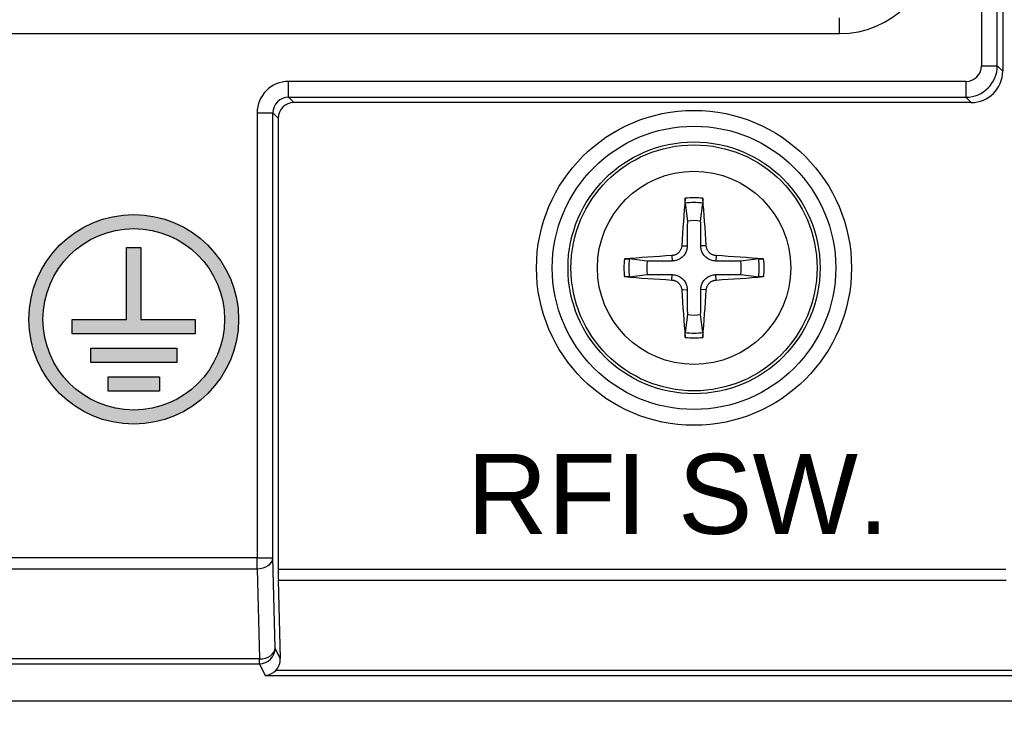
# Model space of a CAD drawing. Extents: x 2664 to 3343, y -1898 to 249.
# Tile 10 of 91: x 2774 to 2805, y -1675 to -1652. Entities that reach past the tile are written whole.
import ezdxf

# ---------------------------------------------------------------- set-up
doc = ezdxf.new("R2010")
doc.units = 0
doc.layers.get('0').update_dxf_attribs({"linetype": 'CONTINUOUS'})
doc.layers.get('DEFPOINTS').update_dxf_attribs({"color": 8, "linetype": 'CONTINUOUS'})
doc.layers.add('可見__ISO_', color=7, linetype='CONTINUOUS')
doc.layers.add('窄部可見__ISO_', color=7, linetype='CONTINUOUS')
doc.styles.add('DIMEMSIONS', font='isocp.shx', dxfattribs={"bigfont": 'chineset.shx'})
doc.styles.get("Standard").update_dxf_attribs({"font": 'TAHOMA.TTF'})
doc.dimstyles.new('ISO-25', dxfattribs={"dimtxt": 5, "dimasz": 5, "dimexe": 1, "dimexo": 1, "dimgap": 1, "dimtad": 1, "dimtxsty": 'DIMEMSIONS', "dimcen": 0, "dimclrd": 2, "dimclre": 2, "dimclrt": 2, "dimazin": 3, "dimtfac": 1, "dimtmove": 0, "dimatfit": 3})

# ---------------------------------------------------------------- blocks, each defined once
blk = doc.blocks.new('*D13')
at = {"color": 2}
for p, q in [((2724.571, -1672.097), (2724.571, -1694.229)), ((2831.571, -1672.097), (2831.571, -1694.229)), ((2729.571, -1693.229), (2826.571, -1693.229))]:
    blk.add_line(p, q, dxfattribs=at)
for points in [[(2729.571, -1692.396), (2729.571, -1694.062), (2724.571, -1693.229)], [(2826.571, -1692.396), (2826.571, -1694.062), (2831.571, -1693.229)]]:
    blk.add_solid(points, dxfattribs=at)
at = {"layer": 'DEFPOINTS', "color": 0}
for p in [(2724.571, -1671.097), (2831.571, -1671.097), (2831.571, -1693.229)]:
    blk.add_point(p, dxfattribs=at)
at = {"color": 2, "insert": (2778.071, -1687.229), "char_height": 10, "attachment_point": 5, "style": 'DIMEMSIONS'}
blk.add_mtext('107', dxfattribs=at)
blk = doc.blocks.new('*D14')
at = {"color": 2}
for p, q in [((2716.071, -1673.675), (2716.071, -1713.264)), ((2839.571, -1673.675), (2839.571, -1713.264)), ((2721.071, -1712.264), (2834.571, -1712.264))]:
    blk.add_line(p, q, dxfattribs=at)
for points in [[(2721.071, -1711.43), (2721.071, -1713.097), (2716.071, -1712.264)], [(2834.571, -1711.43), (2834.571, -1713.097), (2839.571, -1712.264)]]:
    blk.add_solid(points, dxfattribs=at)
at = {"layer": 'DEFPOINTS', "color": 0}
for p in [(2716.071, -1672.675), (2839.571, -1672.675), (2839.571, -1712.264)]:
    blk.add_point(p, dxfattribs=at)
at = {"color": 2, "insert": (2777.821, -1706.263), "char_height": 10, "attachment_point": 5, "style": 'DIMEMSIONS'}
blk.add_mtext('123.5', dxfattribs=at)

msp = doc.modelspace()

# ---------------------------------------------------------------- hatches: boundary and pattern name
h = msp.add_hatch(color=256)
edge = h.paths.add_edge_path(flags=16)
edge.add_arc((2777.485, -1661.56), 2.882, 0, 360)
edge = h.paths.add_edge_path()
edge.add_arc((2777.485, -1661.56), 3.328, 0, 360)
h.paths.add_polyline_path([(2776.671, -1663.383), (2778.301, -1663.383), (2778.301, -1663.839), (2776.671, -1663.839)], flags=0)
h.paths.add_polyline_path([(2776.118, -1662.927), (2776.118, -1662.471), (2778.853, -1662.471), (2778.853, -1662.927)], flags=0)
h.paths.add_polyline_path([(2779.437, -1662.016), (2775.534, -1662.016), (2775.534, -1661.56), (2777.258, -1661.56), (2777.258, -1659.281), (2777.713, -1659.281), (2777.713, -1661.56), (2779.437, -1661.56)], flags=0)

# ---------------------------------------------------------------- linework, layer by layer
for p, q in [((2777.258, -1659.281), (2777.713, -1659.281)), ((2777.258, -1661.56), (2777.258, -1659.281)), ((2777.713, -1659.281), (2777.713, -1661.56)), ((2775.534, -1661.56), (2777.258, -1661.56)), ((2775.534, -1662.016), (2775.534, -1661.56)), ((2777.713, -1661.56), (2779.437, -1661.56)), ((2779.437, -1661.56), (2779.437, -1662.016)), ((2779.437, -1662.016), (2775.534, -1662.016)), ((2776.118, -1662.471), (2778.853, -1662.471)), ((2776.118, -1662.927), (2776.118, -1662.471)), ((2778.853, -1662.471), (2778.853, -1662.927)), ((2778.853, -1662.927), (2776.118, -1662.927)), ((2776.671, -1663.839), (2776.671, -1663.383)), ((2776.671, -1663.383), (2778.301, -1663.383)), ((2778.301, -1663.383), (2778.301, -1663.839)), ((2778.301, -1663.839), (2776.671, -1663.839))]:
    msp.add_line(p, q)
for radius in [3.328, 2.882]:
    msp.add_circle((2777.485, -1661.56), radius)
at = {"layer": '可見__ISO_'}
for p, q in [((2805.071, -1479.674), (2805.071, -1653.674)), ((2804.071, -1654.674), (2782.57, -1654.674)), ((2782.071, -1655.173), (2782.071, -1669.505)), ((2794.987, -1657.87), (2795.059, -1658.437)), ((2795.482, -1658.437), (2795.554, -1657.87)), ((2793.784, -1659.712), (2793.217, -1659.64)), ((2797.324, -1659.64), (2796.757, -1659.712)), ((2793.217, -1660.207), (2793.784, -1660.135)), ((2796.757, -1660.135), (2797.324, -1660.207)), ((2795.059, -1661.41), (2794.987, -1661.977)), ((2795.554, -1661.977), (2795.482, -1661.41)), ((2782.074, -1669.849), (2782.136, -1672.335)), ((2717.069, -1673.674), (2838.572, -1673.674))]:
    msp.add_line(p, q, dxfattribs=at)
at = {"layer": '可見__ISO_', "flags": 128}
for points in [[(2794.987, -1657.87), (2794.987, -1657.866), (2794.987, -1657.862), (2794.986, -1657.857), (2794.986, -1657.853), (2794.986, -1657.848), (2794.986, -1657.842), (2794.986, -1657.837), (2794.985, -1657.83), (2794.985, -1657.824), (2794.985, -1657.817), (2794.985, -1657.81), (2794.986, -1657.804), (2794.986, -1657.797), (2794.986, -1657.789), (2794.986, -1657.782), (2794.986, -1657.774), (2794.987, -1657.766), (2794.987, -1657.759), (2794.988, -1657.752), (2794.988, -1657.744), (2794.988, -1657.736), (2794.989, -1657.729), (2794.99, -1657.721), (2794.99, -1657.714)], [(2795.551, -1657.714), (2795.552, -1657.721), (2795.552, -1657.729), (2795.553, -1657.736), (2795.553, -1657.744), (2795.554, -1657.752), (2795.554, -1657.759), (2795.555, -1657.766), (2795.555, -1657.774), (2795.555, -1657.782), (2795.555, -1657.789), (2795.556, -1657.797), (2795.556, -1657.804), (2795.556, -1657.81), (2795.556, -1657.817), (2795.556, -1657.824), (2795.556, -1657.83), (2795.556, -1657.837), (2795.556, -1657.842), (2795.555, -1657.848), (2795.555, -1657.853), (2795.555, -1657.857), (2795.555, -1657.862), (2795.554, -1657.866), (2795.554, -1657.87)], [(2795.059, -1658.437), (2795.059, -1658.499), (2795.058, -1658.557), (2795.058, -1658.61), (2795.058, -1658.66), (2795.057, -1658.706), (2795.057, -1658.75), (2795.057, -1658.79), (2795.057, -1658.829), (2795.057, -1658.865), (2795.056, -1658.899), (2795.056, -1658.931), (2795.056, -1658.961), (2795.056, -1658.99), (2795.056, -1659.017), (2795.055, -1659.043), (2795.055, -1659.068), (2795.055, -1659.091), (2795.055, -1659.114), (2795.055, -1659.135), (2795.055, -1659.156), (2795.055, -1659.175), (2795.055, -1659.194), (2795.054, -1659.212), (2795.054, -1659.23)], [(2795.487, -1659.23), (2795.487, -1659.212), (2795.487, -1659.194), (2795.487, -1659.175), (2795.487, -1659.156), (2795.486, -1659.135), (2795.486, -1659.114), (2795.486, -1659.091), (2795.486, -1659.068), (2795.486, -1659.043), (2795.486, -1659.017), (2795.486, -1658.99), (2795.485, -1658.961), (2795.485, -1658.931), (2795.485, -1658.899), (2795.485, -1658.865), (2795.485, -1658.829), (2795.484, -1658.79), (2795.484, -1658.75), (2795.484, -1658.706), (2795.484, -1658.66), (2795.483, -1658.61), (2795.483, -1658.557), (2795.483, -1658.499), (2795.482, -1658.437)], [(2794.883, -1659.221), (2794.881, -1659.24), (2794.878, -1659.26), (2794.874, -1659.28), (2794.868, -1659.299), (2794.862, -1659.319), (2794.854, -1659.338), (2794.845, -1659.356), (2794.835, -1659.374), (2794.824, -1659.392), (2794.811, -1659.408), (2794.799, -1659.423), (2794.785, -1659.438), (2794.771, -1659.451), (2794.756, -1659.464), (2794.739, -1659.476), (2794.722, -1659.487), (2794.705, -1659.497), (2794.686, -1659.506), (2794.667, -1659.514), (2794.648, -1659.521), (2794.628, -1659.526), (2794.608, -1659.531), (2794.588, -1659.534), (2794.568, -1659.536)], [(2795.054, -1659.23), (2795.053, -1659.26), (2795.05, -1659.29), (2795.045, -1659.32), (2795.039, -1659.349), (2795.031, -1659.377), (2795.02, -1659.406), (2795.008, -1659.435), (2794.993, -1659.464), (2794.976, -1659.492), (2794.957, -1659.519), (2794.936, -1659.544), (2794.915, -1659.568), (2794.891, -1659.589), (2794.866, -1659.61), (2794.839, -1659.629), (2794.811, -1659.646), (2794.782, -1659.661), (2794.753, -1659.673), (2794.724, -1659.684), (2794.696, -1659.692), (2794.667, -1659.698), (2794.637, -1659.703), (2794.607, -1659.706), (2794.577, -1659.707)], [(2795.965, -1659.707), (2795.934, -1659.706), (2795.904, -1659.703), (2795.874, -1659.698), (2795.845, -1659.692), (2795.817, -1659.684), (2795.788, -1659.673), (2795.759, -1659.661), (2795.73, -1659.646), (2795.702, -1659.629), (2795.675, -1659.61), (2795.65, -1659.589), (2795.627, -1659.568), (2795.605, -1659.544), (2795.584, -1659.519), (2795.565, -1659.492), (2795.548, -1659.464), (2795.534, -1659.435), (2795.521, -1659.406), (2795.511, -1659.377), (2795.502, -1659.349), (2795.496, -1659.32), (2795.491, -1659.29), (2795.488, -1659.26), (2795.487, -1659.23)], [(2795.973, -1659.536), (2795.954, -1659.534), (2795.934, -1659.531), (2795.915, -1659.527), (2795.895, -1659.521), (2795.875, -1659.515), (2795.856, -1659.507), (2795.838, -1659.498), (2795.82, -1659.488), (2795.803, -1659.476), (2795.786, -1659.464), (2795.771, -1659.451), (2795.756, -1659.438), (2795.743, -1659.424), (2795.73, -1659.408), (2795.718, -1659.392), (2795.707, -1659.375), (2795.697, -1659.358), (2795.688, -1659.339), (2795.68, -1659.32), (2795.673, -1659.301), (2795.668, -1659.281), (2795.664, -1659.261), (2795.66, -1659.241), (2795.659, -1659.221)], [(2793.061, -1659.643), (2793.068, -1659.642), (2793.076, -1659.642), (2793.083, -1659.641), (2793.091, -1659.641), (2793.099, -1659.64), (2793.106, -1659.64), (2793.113, -1659.64), (2793.121, -1659.639), (2793.129, -1659.639), (2793.136, -1659.639), (2793.144, -1659.639), (2793.151, -1659.638), (2793.158, -1659.638), (2793.164, -1659.638), (2793.171, -1659.638), (2793.178, -1659.638), (2793.184, -1659.638), (2793.19, -1659.639), (2793.195, -1659.639), (2793.2, -1659.639), (2793.205, -1659.639), (2793.209, -1659.64), (2793.213, -1659.64), (2793.217, -1659.64)], [(2794.577, -1659.707), (2794.559, -1659.707), (2794.541, -1659.707), (2794.523, -1659.708), (2794.503, -1659.708), (2794.482, -1659.708), (2794.461, -1659.708), (2794.438, -1659.708), (2794.415, -1659.708), (2794.39, -1659.708), (2794.364, -1659.709), (2794.337, -1659.709), (2794.308, -1659.709), (2794.278, -1659.709), (2794.246, -1659.709), (2794.212, -1659.709), (2794.176, -1659.71), (2794.138, -1659.71), (2794.097, -1659.71), (2794.053, -1659.71), (2794.007, -1659.711), (2793.957, -1659.711), (2793.904, -1659.711), (2793.846, -1659.711), (2793.784, -1659.712)], [(2796.757, -1659.712), (2796.695, -1659.711), (2796.637, -1659.711), (2796.584, -1659.711), (2796.534, -1659.711), (2796.488, -1659.71), (2796.445, -1659.71), (2796.404, -1659.71), (2796.366, -1659.71), (2796.33, -1659.709), (2796.296, -1659.709), (2796.264, -1659.709), (2796.233, -1659.709), (2796.204, -1659.709), (2796.177, -1659.709), (2796.151, -1659.708), (2796.126, -1659.708), (2796.103, -1659.708), (2796.08, -1659.708), (2796.059, -1659.708), (2796.038, -1659.708), (2796.019, -1659.708), (2796, -1659.707), (2795.982, -1659.707), (2795.965, -1659.707)], [(2797.324, -1659.64), (2797.328, -1659.64), (2797.332, -1659.64), (2797.337, -1659.639), (2797.342, -1659.639), (2797.347, -1659.639), (2797.352, -1659.639), (2797.358, -1659.638), (2797.364, -1659.638), (2797.37, -1659.638), (2797.377, -1659.638), (2797.384, -1659.638), (2797.391, -1659.638), (2797.398, -1659.639), (2797.405, -1659.639), (2797.413, -1659.639), (2797.42, -1659.639), (2797.428, -1659.64), (2797.435, -1659.64), (2797.443, -1659.64), (2797.45, -1659.641), (2797.458, -1659.641), (2797.466, -1659.642), (2797.473, -1659.642), (2797.48, -1659.643)], [(2793.784, -1660.135), (2793.846, -1660.136), (2793.904, -1660.136), (2793.957, -1660.136), (2794.007, -1660.137), (2794.053, -1660.137), (2794.097, -1660.137), (2794.138, -1660.137), (2794.176, -1660.137), (2794.212, -1660.138), (2794.246, -1660.138), (2794.278, -1660.138), (2794.308, -1660.138), (2794.337, -1660.138), (2794.364, -1660.139), (2794.39, -1660.139), (2794.415, -1660.139), (2794.438, -1660.139), (2794.461, -1660.139), (2794.482, -1660.139), (2794.503, -1660.139), (2794.523, -1660.14), (2794.541, -1660.14), (2794.559, -1660.14), (2794.577, -1660.14)], [(2794.577, -1660.14), (2794.607, -1660.141), (2794.637, -1660.144), (2794.667, -1660.149), (2794.696, -1660.155), (2794.724, -1660.164), (2794.753, -1660.174), (2794.782, -1660.186), (2794.811, -1660.201), (2794.839, -1660.218), (2794.866, -1660.237), (2794.891, -1660.258), (2794.915, -1660.28), (2794.936, -1660.303), (2794.957, -1660.328), (2794.976, -1660.355), (2794.993, -1660.383), (2795.008, -1660.412), (2795.02, -1660.441), (2795.031, -1660.47), (2795.039, -1660.498), (2795.045, -1660.527), (2795.05, -1660.557), (2795.053, -1660.587), (2795.054, -1660.617)], [(2795.487, -1660.617), (2795.488, -1660.587), (2795.491, -1660.557), (2795.496, -1660.527), (2795.502, -1660.498), (2795.511, -1660.47), (2795.521, -1660.441), (2795.534, -1660.412), (2795.548, -1660.383), (2795.565, -1660.355), (2795.584, -1660.328), (2795.605, -1660.303), (2795.627, -1660.28), (2795.65, -1660.258), (2795.675, -1660.237), (2795.702, -1660.218), (2795.73, -1660.201), (2795.759, -1660.186), (2795.788, -1660.174), (2795.817, -1660.164), (2795.845, -1660.155), (2795.874, -1660.149), (2795.904, -1660.144), (2795.934, -1660.141), (2795.965, -1660.14)], [(2795.965, -1660.14), (2795.982, -1660.14), (2796, -1660.14), (2796.019, -1660.14), (2796.038, -1660.139), (2796.059, -1660.139), (2796.08, -1660.139), (2796.103, -1660.139), (2796.126, -1660.139), (2796.151, -1660.139), (2796.177, -1660.139), (2796.204, -1660.138), (2796.233, -1660.138), (2796.264, -1660.138), (2796.296, -1660.138), (2796.33, -1660.138), (2796.366, -1660.137), (2796.404, -1660.137), (2796.445, -1660.137), (2796.488, -1660.137), (2796.534, -1660.137), (2796.584, -1660.136), (2796.637, -1660.136), (2796.695, -1660.136), (2796.757, -1660.135)], [(2793.217, -1660.207), (2793.213, -1660.207), (2793.209, -1660.207), (2793.205, -1660.208), (2793.2, -1660.208), (2793.195, -1660.208), (2793.19, -1660.208), (2793.184, -1660.209), (2793.178, -1660.209), (2793.171, -1660.209), (2793.164, -1660.209), (2793.158, -1660.209), (2793.151, -1660.209), (2793.144, -1660.208), (2793.136, -1660.208), (2793.129, -1660.208), (2793.121, -1660.208), (2793.113, -1660.207), (2793.106, -1660.207), (2793.099, -1660.207), (2793.091, -1660.206), (2793.083, -1660.206), (2793.076, -1660.205), (2793.068, -1660.205), (2793.061, -1660.204)], [(2794.568, -1660.312), (2794.587, -1660.313), (2794.607, -1660.316), (2794.627, -1660.32), (2794.646, -1660.326), (2794.666, -1660.332), (2794.685, -1660.34), (2794.703, -1660.349), (2794.721, -1660.359), (2794.739, -1660.371), (2794.755, -1660.383), (2794.771, -1660.396), (2794.785, -1660.409), (2794.799, -1660.424), (2794.811, -1660.439), (2794.823, -1660.455), (2794.834, -1660.472), (2794.844, -1660.489), (2794.853, -1660.508), (2794.861, -1660.527), (2794.868, -1660.546), (2794.874, -1660.566), (2794.878, -1660.586), (2794.881, -1660.606), (2794.883, -1660.626)], [(2795.659, -1660.626), (2795.66, -1660.607), (2795.663, -1660.587), (2795.668, -1660.567), (2795.673, -1660.548), (2795.68, -1660.528), (2795.687, -1660.509), (2795.696, -1660.491), (2795.707, -1660.473), (2795.718, -1660.456), (2795.73, -1660.439), (2795.743, -1660.424), (2795.756, -1660.409), (2795.771, -1660.396), (2795.786, -1660.383), (2795.802, -1660.371), (2795.819, -1660.36), (2795.837, -1660.35), (2795.855, -1660.341), (2795.874, -1660.333), (2795.893, -1660.326), (2795.913, -1660.321), (2795.933, -1660.316), (2795.953, -1660.313), (2795.973, -1660.312)], [(2797.48, -1660.204), (2797.473, -1660.205), (2797.466, -1660.205), (2797.458, -1660.206), (2797.45, -1660.206), (2797.443, -1660.207), (2797.435, -1660.207), (2797.428, -1660.207), (2797.42, -1660.208), (2797.413, -1660.208), (2797.405, -1660.208), (2797.398, -1660.208), (2797.391, -1660.209), (2797.384, -1660.209), (2797.377, -1660.209), (2797.37, -1660.209), (2797.364, -1660.209), (2797.358, -1660.209), (2797.352, -1660.208), (2797.347, -1660.208), (2797.342, -1660.208), (2797.337, -1660.208), (2797.332, -1660.207), (2797.328, -1660.207), (2797.324, -1660.207)], [(2795.054, -1660.617), (2795.054, -1660.635), (2795.055, -1660.653), (2795.055, -1660.672), (2795.055, -1660.691), (2795.055, -1660.712), (2795.055, -1660.733), (2795.055, -1660.756), (2795.055, -1660.779), (2795.055, -1660.804), (2795.056, -1660.83), (2795.056, -1660.857), (2795.056, -1660.886), (2795.056, -1660.916), (2795.056, -1660.948), (2795.057, -1660.982), (2795.057, -1661.018), (2795.057, -1661.057), (2795.057, -1661.097), (2795.057, -1661.141), (2795.058, -1661.187), (2795.058, -1661.237), (2795.058, -1661.29), (2795.059, -1661.348), (2795.059, -1661.41)], [(2795.482, -1661.41), (2795.483, -1661.348), (2795.483, -1661.29), (2795.483, -1661.237), (2795.484, -1661.187), (2795.484, -1661.141), (2795.484, -1661.097), (2795.484, -1661.057), (2795.485, -1661.018), (2795.485, -1660.982), (2795.485, -1660.948), (2795.485, -1660.916), (2795.485, -1660.886), (2795.486, -1660.857), (2795.486, -1660.83), (2795.486, -1660.804), (2795.486, -1660.779), (2795.486, -1660.756), (2795.486, -1660.733), (2795.486, -1660.712), (2795.487, -1660.691), (2795.487, -1660.672), (2795.487, -1660.653), (2795.487, -1660.635), (2795.487, -1660.617)], [(2794.99, -1662.133), (2794.99, -1662.126), (2794.989, -1662.118), (2794.988, -1662.111), (2794.988, -1662.103), (2794.988, -1662.096), (2794.987, -1662.088), (2794.987, -1662.081), (2794.986, -1662.073), (2794.986, -1662.065), (2794.986, -1662.058), (2794.986, -1662.05), (2794.986, -1662.043), (2794.985, -1662.037), (2794.985, -1662.03), (2794.985, -1662.023), (2794.985, -1662.017), (2794.986, -1662.01), (2794.986, -1662.005), (2794.986, -1661.999), (2794.986, -1661.994), (2794.986, -1661.99), (2794.987, -1661.985), (2794.987, -1661.981), (2794.987, -1661.977)], [(2795.554, -1661.977), (2795.554, -1661.981), (2795.555, -1661.985), (2795.555, -1661.99), (2795.555, -1661.994), (2795.555, -1661.999), (2795.556, -1662.005), (2795.556, -1662.01), (2795.556, -1662.017), (2795.556, -1662.023), (2795.556, -1662.03), (2795.556, -1662.037), (2795.556, -1662.043), (2795.556, -1662.05), (2795.555, -1662.058), (2795.555, -1662.065), (2795.555, -1662.073), (2795.555, -1662.081), (2795.554, -1662.088), (2795.554, -1662.096), (2795.553, -1662.103), (2795.553, -1662.111), (2795.552, -1662.118), (2795.552, -1662.126), (2795.551, -1662.133)]]:
    msp.add_lwpolyline(points, dxfattribs=at)
at = {"layer": '可見__ISO_'}
for radius in [5, 4.5, 4]:
    msp.add_circle((2795.271, -1659.924), radius, dxfattribs=at)
for start, end in [(81.8897, 98.1103), (171.8897, 188.1103), (351.8897, 8.1103), (261.8897, 278.1103)]:
    msp.add_arc((2795.271, -1659.924), 1.501, start, end, dxfattribs=at)
for centre, major_axis, ratio, start_param, end_param in [((2804.07, -1653.673), (0.708, -0.708), 0.999315, 5.49813, 7.068241), ((2782.571, -1655.174), (-0.354, 0.354), 0.999315, 5.49813, 7.068241), ((2795.41, -1659.931), (-0.333, -6.49), 0.087156, 4.368276, 4.60726), ((2795.131, -1659.931), (-0.333, 6.49), 0.087156, 4.817518, 5.056502), ((2795.278, -1660.063), (-6.49, -0.333), 0.087156, 4.817518, 5.056502), ((2795.264, -1660.063), (-6.49, 0.333), 0.087156, 4.368276, 4.60726), ((2795.278, -1659.784), (6.49, -0.333), 0.087156, 4.368276, 4.60726), ((2795.264, -1659.784), (6.49, 0.333), 0.087156, 4.817518, 5.056502), ((2795.41, -1659.916), (0.333, -6.49), 0.087156, 4.817518, 5.056502), ((2795.131, -1659.916), (0.333, 6.49), 0.087156, 4.368276, 4.60726), ((2782.084, -1669.505), (0, 0.5), 0.026186, 1.570796, 2.330015), ((2781.636, -1672.334), (0.128, -0.513), 0.943129, 0.527874, 1.338082), ((2781.655, -1672.372), (-0.267, -0.432), 0.943129, 0.580234, 1.339452)]:
    msp.add_ellipse(centre, major_axis=major_axis, ratio=ratio, start_param=start_param, end_param=end_param, dxfattribs=at)
at = {"layer": '窄部可見__ISO_'}
for p, q in [((2804.4, -1479.857), (2804.4, -1653.503)), ((2804.9, -1653.503), (2804.9, -1479.844)), ((2799.886, -1652.484), (2799.886, -1651.985)), ((2717.882, -1652.484), (2799.886, -1652.484)), ((2804.4, -1653.503), (2804.9, -1653.503)), ((2805.071, -1653.674), (2804.9, -1653.503)), ((2803.9, -1654.003), (2782.4, -1654.003)), ((2782.4, -1654.503), (2782.4, -1654.003)), ((2803.9, -1654.003), (2803.9, -1654.503)), ((2782.57, -1654.674), (2782.4, -1654.503)), ((2782.4, -1654.503), (2803.9, -1654.503)), ((2803.9, -1654.503), (2804.071, -1654.674)), ((2781.4, -1655.003), (2781.4, -1669.138)), ((2781.4, -1655.003), (2781.9, -1655.003)), ((2781.9, -1669.138), (2781.9, -1655.003)), ((2781.9, -1655.003), (2782.071, -1655.173)), ((2794.883, -1659.221), (2795.054, -1659.23)), ((2795.659, -1659.221), (2795.487, -1659.23)), ((2794.568, -1659.536), (2794.577, -1659.707)), ((2795.973, -1659.536), (2795.965, -1659.707)), ((2794.568, -1660.312), (2794.577, -1660.14)), ((2795.973, -1660.312), (2795.965, -1660.14)), ((2794.883, -1660.626), (2795.054, -1660.617)), ((2795.659, -1660.626), (2795.487, -1660.617)), ((2781.4, -1669.138), (2717.882, -1669.138)), ((2781.4, -1669.138), (2781.9, -1669.138)), ((2781.4, -1669.482), (2781.4, -1669.138)), ((2781.971, -1672.005), (2781.9, -1669.138)), ((2717.882, -1669.482), (2781.4, -1669.482)), ((2781.4, -1669.482), (2781.472, -1672.349)), ((2805.173, -1669.505), (2782.071, -1669.505)), ((2782.074, -1669.849), (2805.177, -1669.849)), ((2782.136, -1672.335), (2781.971, -1672.005)), ((2781.472, -1672.349), (2718.238, -1672.349)), ((2718.238, -1672.505), (2781.472, -1672.505)), ((2781.472, -1672.505), (2781.472, -1672.349)), ((2781.472, -1672.505), (2781.655, -1672.871)), ((2781.655, -1672.871), (2808.867, -1672.871)), ((2808.858, -1672.716), (2781.99, -1672.716))]:
    msp.add_line(p, q, dxfattribs=at)
for radius in [3.907, 3.069]:
    msp.add_circle((2795.271, -1659.924), radius, dxfattribs=at)
for radius, start, end in [(2.073, 82.1491, 97.8509), (2.227, 82.7634, 97.2366), (2.227, 172.7634, 187.2366), (2.073, 172.1491, 187.8509), (2.073, 352.1491, 7.8509), (2.227, 352.7634, 7.2366), (2.073, 262.1491, 277.8509), (2.227, 262.7634, 277.2366)]:
    msp.add_arc((2795.271, -1659.924), radius, start, end, dxfattribs=at)
for centre, major_axis, ratio, start_param, end_param in [((2799.877, -1649.48), (2.127, -2.127), 0.997265, 5.499157, 7.067214), ((2803.9, -1653.503), (0.354, -0.354), 0.999315, 5.49813, 7.068241), ((2803.9, -1653.503), (0.707, -0.707), 1, 5.49813, 7.068241), ((2782.401, -1655.004), (-0.708, 0.708), 0.999315, 5.49813, 7.068241), ((2782.401, -1655.004), (-0.354, 0.354), 0.997948, 5.49813, 7.068241), ((2781.4, -1669.138), (0.5, 0.012), 0.688243, 4.695288, 6.247095), ((2781.472, -1672.005), (0.447, 0.223), 0.998288, 4.2497, 5.819127), ((2781.472, -1672.005), (0.5, 0.012), 0.688243, 4.695288, 6.247095)]:
    msp.add_ellipse(centre, major_axis=major_axis, ratio=ratio, start_param=start_param, end_param=end_param, dxfattribs=at)

# ---------------------------------------------------------------- texts
at = {"insert": (2788.06, -1665.835), "char_height": 2.54, "width": 18.19524, "attachment_point": 1}
msp.add_mtext('{\\fArial|b0|i0|c238|p32;RFI SW.}', dxfattribs=at)

# ---------------------------------------------------------------- dimensions: what is measured, and where the dimension line sits
for base, p1, p2, picture, middle in [((2831.571, -1693.229), (2724.571, -1671.097), (2831.571, -1671.097), '*D13', (2778.071, -1687.229)), ((2839.571, -1712.264), (2716.071, -1672.675), (2839.571, -1672.675), '*D14', (2777.821, -1706.263))]:
    dim = msp.add_linear_dim(base=base, p1=p1, p2=p2, dimstyle='ISO-25', override={"dimtxt": 10})
    dim.commit()
    dim.dimension.update_dxf_attribs({"geometry": picture, "text_midpoint": middle})

doc.saveas('drawing.dxf')
